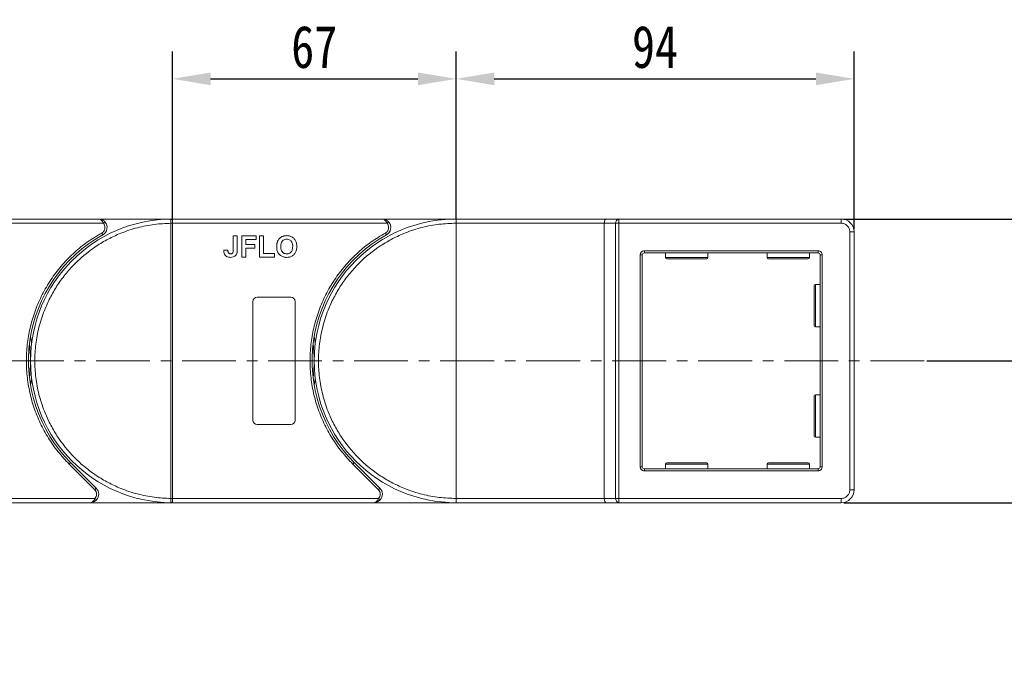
# Model space of a CAD drawing. Header units: millimetres. Extents: x -956 to 636, y -192 to 923.
# Tile 37 of 75: x -166 to 67, y 553 to 708. Entities that reach past the tile are written whole.
import ezdxf

# ---------------------------------------------------------------- set-up
doc = ezdxf.new("R2010")
doc.units = ezdxf.units.MM
doc.linetypes.add('CENTERX2', pattern=[20.32, 12.7, -2.54, 2.54, -2.54])
doc.styles.get("Standard").update_dxf_attribs({"font": '仿宋_GB2312.ttf', "width": 0.8})
doc.dimstyles.new('副本 ISO-45.1', dxfattribs={"dimtxt": 10, "dimasz": 9, "dimexe": 6.5, "dimexo": 0.625, "dimgap": 2.5, "dimtad": 1, "dimdsep": 46, "dimtxsty": 'Standard', "dimcen": 2.5, "dimadec": 0, "dimazin": 0, "dimtfac": 1, "dimtmove": 0, "dimatfit": 3, "dimfxl": 0, "dimarcsym": 0})

# ---------------------------------------------------------------- blocks, each defined once
blk = doc.blocks.new('*D3270')
at = {"color": 0, "lineweight": -2}
for p, q in [((28.62, 660.56), (532.61, 660.56)), ((526.11, 408.36), (526.11, 651.56)), ((450.38, 399.36), (532.61, 399.36))]:
    blk.add_line(p, q, dxfattribs=at)
at = {"color": 0, "lineweight": 9}
for points in [[(524.61, 651.56), (527.61, 651.56), (526.11, 660.56)], [(524.61, 408.36), (527.61, 408.36), (526.11, 399.36)]]:
    blk.add_solid(points, dxfattribs=at)
at = {"layer": 'Defpoints', "color": 0, "lineweight": 9}
for p in [(28, 660.56), (526.11, 660.56), (449.75, 399.36)]:
    blk.add_point(p, dxfattribs=at)
at = {"color": 0, "lineweight": 9, "insert": (518.61, 529.96), "char_height": 10, "attachment_point": 5, "rotation": 90}
blk.add_mtext('2R+67', dxfattribs=at)
blk = doc.blocks.new('*D3271')
at = {"color": 0, "lineweight": -2}
for p, q in [((-63, 660.69), (-63, 700.16)), ((31, 658.19), (31, 700.16)), ((-54, 693.66), (22, 693.66))]:
    blk.add_line(p, q, dxfattribs=at)
at = {"color": 0, "lineweight": 9}
for points in [[(-54, 695.16), (-54, 692.16), (-63, 693.66)], [(22, 695.16), (22, 692.16), (31, 693.66)]]:
    blk.add_solid(points, dxfattribs=at)
at = {"layer": 'Defpoints', "color": 0, "lineweight": 9}
for p in [(31, 693.66), (-63, 660.06), (31, 657.56)]:
    blk.add_point(p, dxfattribs=at)
at = {"color": 0, "lineweight": 9, "insert": (-16, 701.16), "char_height": 10, "attachment_point": 5}
blk.add_mtext('94', dxfattribs=at)
blk = doc.blocks.new('*D3272')
at = {"color": 0, "lineweight": -2}
for p, q in [((-130, 660.33), (-130, 700.16)), ((-63, 660.69), (-63, 700.16)), ((-121, 693.66), (-72, 693.66))]:
    blk.add_line(p, q, dxfattribs=at)
at = {"color": 0, "lineweight": 9}
for points in [[(-121, 695.16), (-121, 692.16), (-130, 693.66)], [(-72, 695.16), (-72, 692.16), (-63, 693.66)]]:
    blk.add_solid(points, dxfattribs=at)
at = {"layer": 'Defpoints', "color": 0, "lineweight": 9}
for p in [(-63, 693.66), (-130, 659.71), (-63, 660.06)]:
    blk.add_point(p, dxfattribs=at)
at = {"color": 0, "lineweight": 9, "insert": (-96.5, 701.16), "char_height": 10, "attachment_point": 5}
blk.add_mtext('67', dxfattribs=at)
blk = doc.blocks.new('*D3273')
at = {"color": 0, "lineweight": -2}
for p, q in [((31.62, 660.56), (157.33, 660.56)), ((150.83, 602.56), (150.83, 651.56)), ((28.62, 593.56), (157.33, 593.56))]:
    blk.add_line(p, q, dxfattribs=at)
at = {"color": 0, "lineweight": 9}
for points in [[(149.33, 651.56), (152.33, 651.56), (150.83, 660.56)], [(149.33, 602.56), (152.33, 602.56), (150.83, 593.56)]]:
    blk.add_solid(points, dxfattribs=at)
at = {"layer": 'Defpoints', "color": 0, "lineweight": 9}
for p in [(31, 660.56), (150.83, 660.56), (28, 593.56)]:
    blk.add_point(p, dxfattribs=at)
at = {"color": 0, "lineweight": 9, "insert": (143.33, 627.06), "char_height": 10, "attachment_point": 5, "rotation": 90}
blk.add_mtext('67', dxfattribs=at)
blk = doc.blocks.new('*D3274')
at = {"color": 0, "lineweight": -2}
for p, q in [((48.19, 627.06), (104.4, 627.06)), ((97.9, 618.06), (97.9, 602.56)), ((48.19, 593.56), (104.4, 593.56))]:
    blk.add_line(p, q, dxfattribs=at)
at = {"color": 0, "lineweight": 9}
for points in [[(96.4, 618.06), (99.4, 618.06), (97.9, 627.06)], [(96.4, 602.56), (99.4, 602.56), (97.9, 593.56)]]:
    blk.add_solid(points, dxfattribs=at)
at = {"layer": 'Defpoints', "color": 0, "lineweight": 9}
for p in [(47.56, 627.06), (47.56, 593.56), (97.9, 593.56)]:
    blk.add_point(p, dxfattribs=at)
at = {"color": 0, "lineweight": 9, "insert": (90.4, 610.31), "char_height": 10, "attachment_point": 5, "rotation": 90}
blk.add_mtext('33.5', dxfattribs=at)

msp = doc.modelspace()

# ---------------------------------------------------------------- linework, layer by layer
at = {"color": 7, "linetype": 'Continuous', "lineweight": 15}
for p, q in [((-147.433, 660.561), (-197.004, 660.561)), ((-130.004, 660.561), (-147.433, 660.561)), ((-130.238, 660.56), (-130.004, 660.561)), ((-80.433, 660.561), (-130.004, 660.561)), ((-63.004, 660.561), (-80.433, 660.561)), ((-27.544, 660.561), (-63.004, 660.561)), ((-24.544, 660.561), (-27.544, 660.561)), ((-24.544, 660.561), (-24.544, 659.561)), ((27.996, 660.561), (-24.544, 660.561)), ((27.996, 659.561), (27.996, 660.561)), ((-197.004, 659.561), (-146.315, 659.561)), ((-146.315, 659.561), (-145.942, 659.894)), ((-130.354, 659.559), (-130.354, 659.562)), ((-130.354, 594.563), (-130.354, 659.559)), ((-130.354, 659.559), (-130.004, 659.559)), ((-130.004, 659.561), (-79.315, 659.561)), ((-130.004, 659.559), (-130.004, 594.563)), ((-79.315, 659.561), (-78.942, 659.894)), ((-63.004, 594.561), (-63.004, 659.561)), ((-63.004, 659.561), (-28.004, 659.561)), ((-28.004, 659.561), (-25.304, 659.561)), ((-28.004, 659.561), (-28.004, 594.561)), ((-25.304, 594.561), (-25.304, 659.561)), ((-25.304, 659.561), (-24.544, 659.561)), ((-24.544, 659.561), (27.996, 659.561)), ((-24.544, 659.561), (-24.544, 594.561)), ((-146.465, 656.811), (-146.707, 657.249)), ((-115.633, 653.325), (-115.633, 656.561)), ((-115.633, 656.561), (-114.671, 656.561)), ((-114.671, 656.561), (-114.671, 653.409)), ((-113.645, 651.561), (-113.645, 656.561)), ((-113.645, 656.561), (-110.248, 656.561)), ((-110.248, 656.561), (-110.248, 655.728)), ((-109.415, 651.561), (-109.415, 656.561)), ((-109.415, 656.561), (-108.453, 656.561)), ((-108.453, 656.561), (-108.453, 652.394)), ((-79.465, 656.811), (-79.707, 657.249)), ((29.996, 657.561), (29.996, 596.561)), ((29.996, 657.561), (30.996, 657.561)), ((30.996, 596.561), (30.996, 657.561)), ((-110.248, 655.728), (-112.684, 655.728)), ((-112.684, 655.728), (-112.684, 654.51)), ((-112.684, 654.51), (-110.568, 654.51)), ((-112.684, 653.676), (-112.684, 651.561)), ((-110.568, 653.676), (-112.684, 653.676)), ((-110.568, 654.51), (-110.568, 653.676)), ((-116.915, 653.228), (-117.876, 653.164)), ((-112.684, 651.561), (-113.645, 651.561)), ((-105.889, 651.561), (-109.415, 651.561)), ((-108.453, 652.394), (-105.889, 652.394)), ((-105.889, 652.394), (-105.889, 651.561)), ((-19.504, 602.061), (-19.504, 652.061)), ((-19.504, 652.061), (-19.004, 652.061)), ((-19.004, 602.061), (-19.004, 652.061)), ((-18.504, 653.061), (22.496, 653.061)), ((-18.504, 652.561), (-18.504, 653.061)), ((-18.504, 652.561), (22.496, 652.561)), ((-13.504, 652.561), (-13.504, 651.461)), ((-13.504, 651.461), (-3.504, 651.461)), ((-3.504, 651.461), (-3.504, 652.561)), ((10.496, 652.561), (10.496, 651.461)), ((10.496, 651.461), (20.496, 651.461)), ((20.496, 651.461), (20.496, 652.561)), ((22.496, 653.061), (22.496, 652.561)), ((22.996, 652.061), (22.996, 602.061)), ((23.496, 652.061), (22.996, 652.061)), ((23.496, 652.061), (23.496, 602.061)), ((22.996, 645.061), (21.896, 645.061)), ((21.896, 645.061), (21.896, 635.061)), ((-110.004, 642.061), (-102.004, 642.061)), ((-111.004, 613.061), (-111.004, 641.061)), ((-101.004, 641.061), (-101.004, 613.061)), ((21.896, 635.061), (22.996, 635.061)), ((22.996, 619.061), (21.896, 619.061)), ((21.896, 619.061), (21.896, 609.061)), ((-102.004, 612.061), (-110.004, 612.061)), ((21.896, 609.061), (22.996, 609.061)), ((-154.4, 602.666), (-154.046, 603.019)), ((-148.355, 596.622), (-154.4, 602.666)), ((-148.002, 596.975), (-154.046, 603.019)), ((-87.4, 602.666), (-87.046, 603.019)), ((-81.355, 596.622), (-87.4, 602.666)), ((-81.002, 596.975), (-87.046, 603.019)), ((-13.504, 602.661), (-13.504, 601.561)), ((-3.504, 602.661), (-13.504, 602.661)), ((-3.504, 601.561), (-3.504, 602.661)), ((10.496, 602.661), (10.496, 601.561)), ((20.496, 602.661), (10.496, 602.661)), ((20.496, 601.561), (20.496, 602.661)), ((-19.504, 602.061), (-19.004, 602.061)), ((-18.504, 601.061), (-18.504, 601.561)), ((22.496, 601.561), (-18.504, 601.561)), ((22.496, 601.061), (-18.504, 601.061)), ((22.496, 601.061), (22.496, 601.561)), ((23.496, 602.061), (22.996, 602.061)), ((-148.355, 596.622), (-148.002, 596.975)), ((-81.355, 596.622), (-81.002, 596.975)), ((30.996, 596.561), (29.996, 596.561)), ((-148.298, 594.561), (-197.004, 594.561)), ((-197.004, 593.561), (-149.416, 593.561)), ((-149.416, 593.561), (-130.004, 593.561)), ((-147.925, 594.228), (-148.298, 594.561)), ((-130.004, 594.563), (-130.354, 594.563)), ((-130.354, 594.56), (-130.354, 594.563)), ((-130.004, 593.561), (-130.238, 593.562)), ((-81.298, 594.561), (-130.004, 594.561)), ((-130.004, 593.561), (-82.416, 593.561)), ((-82.416, 593.561), (-63.004, 593.561)), ((-80.925, 594.228), (-81.298, 594.561)), ((-28.004, 594.561), (-63.004, 594.561)), ((-63.004, 593.561), (-27.544, 593.561)), ((-25.304, 594.561), (-28.004, 594.561)), ((-27.544, 593.561), (-24.544, 593.561)), ((-24.544, 594.561), (-25.304, 594.561)), ((27.996, 594.561), (-24.544, 594.561)), ((-24.544, 593.561), (-24.544, 594.561)), ((-24.544, 593.561), (27.996, 593.561)), ((27.996, 594.561), (27.996, 593.561))]:
    msp.add_line(p, q, dxfattribs=at)
at = {"color": 1, "linetype": 'CENTERX2', "lineweight": 13}
msp.add_line((47.561, 627.061), (-264.004, 627.061), dxfattribs=at)
at = {"color": 7, "linetype": 'Continuous', "lineweight": 15, "flags": 128}
for points in [[(-163.504, 632.871), (-163.286, 631.428), (-163.252, 631.161)], [(-96.504, 632.871), (-96.286, 631.428), (-96.252, 631.161)], [(-163.252, 622.961), (-163.286, 622.695), (-163.504, 621.252)], [(-96.252, 622.961), (-96.286, 622.695), (-96.504, 621.252)]]:
    msp.add_lwpolyline(points, dxfattribs=at)
at = {"color": 7, "linetype": 'Continuous', "lineweight": 15}
for centre, radius, start, end in [((-130.004, 627.061), 33.5, 90.40019, 269.59981), ((-130.241, 660.265), 0.295, 36.63988, 89.46164), ((-63.004, 627.061), 33.5, 90, 270), ((-24.405, 659.667), 0.905, 98.86498, 186.71937), ((27.996, 657.561), 3, 0, 90), ((-147.433, 658.561), 2, 298.95502, 41.81031), ((-130.267, 629.379), 30.184, 89.50169, 90.1661), ((-80.433, 658.561), 2, 298.95502, 41.81031), ((-130.004, 627.061), 34, 118.95502, 225), ((-63.004, 627.061), 34, 118.95502, 225), ((-18.504, 652.061), 0.5, 90, 180), ((-13.204, 651.461), 0.3, 180, 270), ((-3.804, 651.461), 0.3, 270, 0), ((10.796, 651.461), 0.3, 180, 270), ((20.196, 651.461), 0.3, 270, 0), ((22.496, 652.061), 0.5, 0, 90), ((21.896, 644.761), 0.3, 90, 180), ((-110.004, 641.061), 1, 90, 180), ((-102.004, 641.061), 1, 0, 90), ((21.896, 635.361), 0.3, 180, 270), ((-197.004, 627.061), 33.5, 352.96973, 7.03027), ((-130.004, 627.061), 33.5, 352.96973, 7.03027), ((21.896, 618.761), 0.3, 90, 180), ((-110.004, 613.061), 1, 180, 270), ((-102.004, 613.061), 1, 270, 360), ((21.896, 609.361), 0.3, 180, 270), ((-13.204, 602.661), 0.3, 90, 180), ((-3.804, 602.661), 0.3, 0, 90), ((10.796, 602.661), 0.3, 90, 180), ((20.196, 602.661), 0.3, 0, 90), ((-18.504, 602.061), 0.5, 180, 270), ((22.496, 602.061), 0.5, 270, 0), ((-149.416, 595.561), 2, 318.18969, 45), ((-82.416, 595.561), 2, 318.18969, 45), ((27.996, 596.561), 3, 270, 0), ((-130.267, 624.744), 30.184, 269.8339, 270.49831), ((-130.241, 593.857), 0.295, 270.53836, 323.36012), ((-24.405, 594.455), 0.905, 173.28063, 261.13502)]:
    msp.add_arc(centre, radius, start, end, dxfattribs=at)
for centre, start_param, end_param in [((-27.544, 659.561), 0, 1.5707963), ((-27.544, 594.561), 1.5707963, 3.1415927)]:
    msp.add_ellipse(centre, major_axis=(0, 1), ratio=0.4599349, start_param=start_param, end_param=end_param, dxfattribs=at)
for points, knots in [([(-146.315, 659.561), (-146.382, 659.696), (-146.526, 659.984), (-146.805, 660.31), (-147.115, 660.522), (-147.327, 660.548), (-147.433, 660.561)], [0, 0, 0, 0, 0.23435025, 0.49819532, 0.74886904, 1, 1, 1, 1]), ([(-147.433, 660.561), (-147.163, 660.53), (-146.745, 660.482), (-146.246, 660.195), (-146.037, 659.988), (-145.942, 659.894)], [0, 0, 0, 0, 0.4984129, 0.772928, 1, 1, 1, 1]), ([(-130.354, 659.562), (-130.355, 659.653), (-130.355, 659.817), (-130.354, 660.062), (-130.352, 660.258), (-130.341, 660.405), (-130.321, 660.498), (-130.292, 660.551), (-130.255, 660.557), (-130.238, 660.56)], [0, 0, 0, 0, 0.172016, 0.3127556, 0.4995985, 0.630391, 0.7580256, 0.8892284, 1, 1, 1, 1]), ([(-79.315, 659.561), (-79.382, 659.696), (-79.526, 659.984), (-79.805, 660.31), (-80.115, 660.522), (-80.327, 660.548), (-80.433, 660.561)], [0, 0, 0, 0, 0.23435025, 0.49819532, 0.74886904, 1, 1, 1, 1]), ([(-80.433, 660.561), (-80.163, 660.53), (-79.745, 660.482), (-79.246, 660.195), (-79.037, 659.988), (-78.942, 659.894)], [0, 0, 0, 0, 0.4984129, 0.772928, 1, 1, 1, 1]), ([(-63.004, 659.561), (-63.004, 659.673), (-63.004, 659.898), (-63.004, 660.198), (-63.004, 660.424), (-63.004, 660.544), (-63.004, 660.556), (-63.004, 660.561)], [0, 0, 0, 0, 0.21469386, 0.42938772, 0.64408158, 0.85877544, 1, 1, 1, 1]), ([(-130.354, 594.563), (-131.667, 594.623), (-134.333, 594.745), (-138.322, 595.559), (-141.966, 596.765), (-145.201, 598.271), (-148.027, 599.949), (-150.688, 601.918), (-153.967, 604.91), (-156.755, 608.374), (-158.957, 612.175), (-160.427, 615.427), (-161.6, 619.083), (-162.343, 623.081), (-162.584, 627.061), (-162.343, 631.042), (-161.6, 635.039), (-160.426, 638.695), (-158.957, 641.947), (-157.309, 644.79), (-155.369, 647.473), (-152.412, 650.783), (-148.978, 653.609), (-145.201, 655.851), (-141.965, 657.358), (-138.322, 658.563), (-134.333, 659.377), (-131.667, 659.499), (-130.354, 659.559)], [0, 0, 0, 0, 0.038862, 0.078912, 0.1200677, 0.1522272, 0.1843815, 0.2172151, 0.2500433, 0.3156185, 0.347778, 0.3799323, 0.4210926, 0.4611415, 0.5, 0.5388632, 0.578912, 0.6200677, 0.6522272, 0.6843815, 0.7172151, 0.7500433, 0.8156185, 0.847778, 0.8799323, 0.9210926, 0.9611404, 1, 1, 1, 1]), ([(-146.707, 657.249), (-146.597, 657.321), (-146.373, 657.467), (-146.127, 657.791), (-145.963, 658.164), (-145.943, 658.43), (-145.933, 658.561)], [0, 0, 0, 0, 0.2455128, 0.5, 0.7544872, 1, 1, 1, 1]), ([(-130.004, 660.441), (-130.004, 660.378), (-130.004, 660.252), (-130.004, 659.958), (-130.004, 659.716), (-130.004, 659.582), (-130.004, 659.561)], [0, 0, 0, 0, 0.3133347, 0.6266911, 0.9400476, 1, 1, 1, 1]), ([(-130.004, 659.561), (-130.004, 659.561), (-130.004, 659.56), (-130.004, 659.56), (-130.004, 659.559), (-130.004, 659.559)], [0, 0, 0, 0, 0.38469928, 0.69234964, 1, 1, 1, 1]), ([(-63.004, 594.561), (-64.326, 594.608), (-67.009, 594.702), (-71.031, 595.483), (-74.71, 596.664), (-77.98, 598.154), (-80.839, 599.824), (-83.533, 601.79), (-86.854, 604.786), (-89.679, 608.264), (-91.911, 612.085), (-93.401, 615.356), (-94.589, 619.035), (-95.341, 623.057), (-95.585, 627.061), (-95.341, 631.066), (-94.589, 635.088), (-93.4, 638.766), (-91.912, 642.037), (-90.241, 644.896), (-88.275, 647.59), (-85.28, 650.911), (-81.802, 653.736), (-77.98, 655.968), (-74.709, 657.459), (-71.031, 658.64), (-67.009, 659.42), (-64.325, 659.514), (-63.004, 659.561)], [0, 0, 0, 0, 0.0388229, 0.0788496, 0.1199968, 0.1521689, 0.1843359, 0.2171925, 0.250044, 0.3156642, 0.3478363, 0.3800032, 0.421155, 0.4611806, 0.5, 0.538824, 0.5788496, 0.6199968, 0.6521689, 0.6843359, 0.7171925, 0.750044, 0.8156642, 0.8478363, 0.8800032, 0.921155, 0.9611795, 1, 1, 1, 1]), ([(-79.707, 657.249), (-79.597, 657.321), (-79.373, 657.467), (-79.127, 657.791), (-78.963, 658.164), (-78.943, 658.43), (-78.933, 658.561)], [0, 0, 0, 0, 0.2455128, 0.5, 0.7544872, 1, 1, 1, 1]), ([(27.996, 659.561), (28.247, 659.534), (28.636, 659.493), (29.102, 659.244), (29.42, 658.985), (29.678, 658.667), (29.927, 658.201), (29.969, 657.813), (29.996, 657.561)], [0, 0, 0, 0, 0.2394429, 0.3698071, 0.5000001, 0.6303641, 0.7605571, 1, 1, 1, 1]), ([(-154.4, 602.666), (-155.297, 603.624), (-157.092, 605.541), (-159.364, 608.808), (-161.29, 612.329), (-162.799, 616.095), (-163.857, 620.011), (-164.444, 623.984), (-164.569, 627.957), (-164.24, 631.886), (-163.47, 635.753), (-162.252, 639.537), (-160.59, 643.193), (-158.491, 646.664), (-155.999, 649.866), (-153.175, 652.718), (-150.089, 655.23), (-147.834, 656.576), (-146.707, 657.249)], [0, 0, 0, 0, 0.0616516, 0.1233073, 0.1864354, 0.25, 0.3135645, 0.3766927, 0.4383422, 0.5, 0.5616495, 0.6233073, 0.6864354, 0.75, 0.8135645, 0.8766927, 0.9383443, 1, 1, 1, 1]), ([(-105.153, 655.302), (-105.093, 655.422), (-104.973, 655.662), (-104.656, 656.052), (-104.335, 656.306), (-104.094, 656.416), (-104.065, 656.429)], [0, 0, 0, 0, 0.2508959, 0.5021661, 0.9405117, 1, 1, 1, 1]), ([(-104.065, 656.429), (-104.003, 656.454), (-103.879, 656.504), (-103.695, 656.552), (-103.519, 656.587), (-103.351, 656.609), (-103.182, 656.623), (-103.068, 656.624), (-103.011, 656.625)], [0, 0, 0, 0, 0.1854289, 0.3721896, 0.5277082, 0.6838775, 0.8416784, 1, 1, 1, 1]), ([(-103.011, 656.625), (-102.878, 656.621), (-102.474, 656.607), (-101.82, 656.412), (-101.201, 655.925), (-100.774, 655.218), (-100.643, 654.567), (-100.635, 654.153), (-100.633, 654.054)], [0, 0, 0, 0, 0.1013981, 0.3069957, 0.5061443, 0.6852619, 0.9245571, 1, 1, 1, 1]), ([(-87.4, 602.666), (-88.297, 603.624), (-90.092, 605.541), (-92.364, 608.808), (-94.29, 612.329), (-95.799, 616.095), (-96.857, 620.011), (-97.444, 623.984), (-97.569, 627.957), (-97.24, 631.886), (-96.47, 635.753), (-95.252, 639.537), (-93.59, 643.193), (-91.491, 646.664), (-88.999, 649.866), (-86.175, 652.718), (-83.089, 655.23), (-80.834, 656.576), (-79.707, 657.249)], [0, 0, 0, 0, 0.0616516, 0.1233073, 0.1864354, 0.25, 0.3135645, 0.3766927, 0.4383422, 0.5, 0.5616495, 0.6233073, 0.6864354, 0.75, 0.8135645, 0.8766927, 0.9383443, 1, 1, 1, 1]), ([(-105.376, 654.031), (-105.376, 654.098), (-105.375, 654.231), (-105.36, 654.438), (-105.335, 654.652), (-105.294, 654.871), (-105.237, 655.09), (-105.181, 655.231), (-105.153, 655.302)], [0, 0, 0, 0, 0.1539502, 0.3081809, 0.478699, 0.6499612, 0.8242026, 1, 1, 1, 1]), ([(-102.997, 651.497), (-103.131, 651.501), (-103.534, 651.515), (-104.195, 651.705), (-104.816, 652.194), (-105.241, 652.904), (-105.367, 653.541), (-105.374, 653.943), (-105.376, 654.031)], [0, 0, 0, 0, 0.1021706, 0.3092201, 0.51365, 0.6922749, 0.9324126, 1, 1, 1, 1]), ([(-104.415, 654.064), (-104.411, 654.197), (-104.401, 654.534), (-104.283, 655.013), (-103.998, 655.427), (-103.639, 655.682), (-103.287, 655.782), (-103.073, 655.789), (-102.999, 655.792)], [0, 0, 0, 0, 0.15861661, 0.40086372, 0.57305935, 0.74548557, 0.91298519, 1, 1, 1, 1]), ([(-102.999, 652.33), (-103.134, 652.339), (-103.404, 652.358), (-103.785, 652.539), (-104.108, 652.84), (-104.357, 653.333), (-104.411, 653.765), (-104.414, 654.036), (-104.415, 654.064)], [0, 0, 0, 0, 0.1597099, 0.3204292, 0.4910735, 0.6770503, 0.9662903, 1, 1, 1, 1]), ([(-102.999, 655.792), (-102.865, 655.783), (-102.595, 655.767), (-102.211, 655.598), (-101.9, 655.31), (-101.662, 654.848), (-101.599, 654.419), (-101.595, 654.133), (-101.594, 654.078)], [0, 0, 0, 0, 0.1602922, 0.3219224, 0.4907614, 0.6575692, 0.9338827, 1, 1, 1, 1]), ([(-101.594, 654.078), (-101.598, 653.945), (-101.61, 653.569), (-101.75, 653.047), (-102.096, 652.627), (-102.473, 652.397), (-102.793, 652.336), (-102.967, 652.331), (-102.999, 652.33)], [0, 0, 0, 0, 0.1585903, 0.4472388, 0.6203806, 0.7935748, 0.9612953, 1, 1, 1, 1]), ([(-100.633, 654.054), (-100.636, 653.921), (-100.646, 653.518), (-100.788, 652.878), (-101.18, 652.216), (-101.754, 651.75), (-102.393, 651.524), (-102.815, 651.505), (-102.997, 651.497)], [0, 0, 0, 0, 0.1018882, 0.3073435, 0.4929627, 0.6786474, 0.8607914, 1, 1, 1, 1]), ([(-116.332, 651.497), (-116.465, 651.503), (-116.77, 651.515), (-117.221, 651.677), (-117.58, 652.002), (-117.835, 652.51), (-117.86, 652.906), (-117.876, 653.164)], [0, 0, 0, 0, 0.1552919, 0.3531453, 0.543243, 0.704067, 1, 1, 1, 1]), ([(-116.784, 652.606), (-116.803, 652.643), (-116.841, 652.718), (-116.869, 652.831), (-116.889, 652.937), (-116.901, 653.033), (-116.91, 653.13), (-116.913, 653.195), (-116.915, 653.228)], [0, 0, 0, 0, 0.1938055, 0.3931273, 0.5440688, 0.6954121, 0.8476129, 1, 1, 1, 1]), ([(-116.27, 652.33), (-116.311, 652.332), (-116.395, 652.335), (-116.505, 652.367), (-116.599, 652.412), (-116.671, 652.467), (-116.735, 652.531), (-116.768, 652.581), (-116.784, 652.606)], [0, 0, 0, 0, 0.202387, 0.4109073, 0.5578292, 0.7094718, 0.8532239, 1, 1, 1, 1]), ([(-114.78, 652.458), (-114.834, 652.334), (-114.942, 652.085), (-115.246, 651.782), (-115.711, 651.534), (-116.098, 651.511), (-116.332, 651.497)], [0, 0, 0, 0, 0.2064605, 0.4135145, 0.6452106, 1, 1, 1, 1]), ([(-115.633, 653.325), (-115.635, 653.191), (-115.64, 652.961), (-115.689, 652.682), (-115.78, 652.502), (-115.898, 652.406), (-116.064, 652.34), (-116.191, 652.334), (-116.27, 652.33)], [0, 0, 0, 0, 0.2920273, 0.5048541, 0.6139046, 0.723685, 0.8298165, 1, 1, 1, 1]), ([(-114.671, 653.409), (-114.672, 653.342), (-114.673, 653.209), (-114.682, 653.029), (-114.696, 652.87), (-114.716, 652.732), (-114.739, 652.594), (-114.767, 652.504), (-114.78, 652.458)], [0, 0, 0, 0, 0.2082698, 0.416707, 0.5614806, 0.7065734, 0.8528245, 1, 1, 1, 1]), ([(-19.504, 652.061), (-19.491, 652.187), (-19.47, 652.381), (-19.346, 652.614), (-19.217, 652.773), (-19.057, 652.902), (-18.824, 653.027), (-18.63, 653.048), (-18.504, 653.061)], [0, 0, 0, 0, 0.239443, 0.3695502, 0.4999998, 0.6301073, 0.760557, 1, 1, 1, 1]), ([(22.496, 653.061), (22.621, 653.048), (22.815, 653.027), (23.049, 652.902), (23.208, 652.773), (23.337, 652.614), (23.461, 652.381), (23.482, 652.187), (23.496, 652.061)], [0, 0, 0, 0, 0.239443, 0.3695502, 0.4999998, 0.6301073, 0.760557, 1, 1, 1, 1]), ([(-13.204, 651.161), (-13.142, 651.161), (-13.045, 651.161), (-12.459, 651.161), (-11.852, 651.161), (-11.099, 651.161), (-10.005, 651.161), (-8.504, 651.161), (-7.004, 651.161), (-5.909, 651.161), (-5.156, 651.161), (-4.55, 651.161), (-3.964, 651.161), (-3.867, 651.161), (-3.804, 651.161)], [0, 0, 0, 0, 0.1197284, 0.1841803, 0.25, 0.3158197, 0.3802716, 0.5, 0.6197284, 0.6841803, 0.75, 0.8158197, 0.8802716, 1, 1, 1, 1]), ([(10.796, 651.161), (10.858, 651.161), (10.955, 651.161), (11.541, 651.161), (12.148, 651.161), (12.901, 651.161), (13.995, 651.161), (15.496, 651.161), (16.996, 651.161), (18.091, 651.161), (18.844, 651.161), (19.45, 651.161), (20.036, 651.161), (20.133, 651.161), (20.196, 651.161)], [0, 0, 0, 0, 0.1197284, 0.1841803, 0.25, 0.3158197, 0.3802716, 0.5, 0.6197284, 0.6841803, 0.75, 0.8158197, 0.8802716, 1, 1, 1, 1]), ([(21.596, 644.761), (21.596, 644.698), (21.596, 644.602), (21.596, 644.016), (21.596, 643.409), (21.596, 642.656), (21.596, 641.562), (21.596, 640.652), (21.596, 640.061)], [0, 0, 0, 0, 0.2394568, 0.3683607, 0.5, 0.6316393, 0.7605432, 1, 1, 1, 1]), ([(21.596, 640.061), (21.596, 639.47), (21.596, 638.56), (21.596, 637.466), (21.596, 636.713), (21.596, 636.106), (21.596, 635.52), (21.596, 635.424), (21.596, 635.361)], [0, 0, 0, 0, 0.2394568, 0.3683607, 0.5, 0.6316393, 0.7605432, 1, 1, 1, 1]), ([(21.596, 618.761), (21.596, 618.698), (21.596, 618.602), (21.596, 618.016), (21.596, 617.409), (21.596, 616.656), (21.596, 615.562), (21.596, 614.652), (21.596, 614.061)], [0, 0, 0, 0, 0.2394568, 0.3683607, 0.5, 0.6316393, 0.7605432, 1, 1, 1, 1]), ([(21.596, 614.061), (21.596, 613.47), (21.596, 612.56), (21.596, 611.466), (21.596, 610.713), (21.596, 610.106), (21.596, 609.52), (21.596, 609.424), (21.596, 609.361)], [0, 0, 0, 0, 0.2394568, 0.3683607, 0.5, 0.6316393, 0.7605432, 1, 1, 1, 1]), ([(-3.804, 602.961), (-3.867, 602.961), (-3.964, 602.961), (-4.55, 602.961), (-5.156, 602.961), (-5.909, 602.961), (-7.004, 602.961), (-8.504, 602.961), (-10.005, 602.961), (-11.099, 602.961), (-11.852, 602.961), (-12.459, 602.961), (-13.045, 602.961), (-13.142, 602.961), (-13.204, 602.961)], [0, 0, 0, 0, 0.1197284, 0.1841803, 0.25, 0.3158197, 0.3802716, 0.5, 0.6197284, 0.6841803, 0.75, 0.8158197, 0.8802716, 1, 1, 1, 1]), ([(20.196, 602.961), (20.133, 602.961), (20.036, 602.961), (19.45, 602.961), (18.844, 602.961), (18.091, 602.961), (16.996, 602.961), (15.496, 602.961), (13.995, 602.961), (12.901, 602.961), (12.148, 602.961), (11.541, 602.961), (10.955, 602.961), (10.858, 602.961), (10.796, 602.961)], [0, 0, 0, 0, 0.1197284, 0.1841803, 0.25, 0.3158197, 0.3802716, 0.5, 0.6197284, 0.6841803, 0.75, 0.8158197, 0.8802716, 1, 1, 1, 1]), ([(-18.504, 601.061), (-18.63, 601.074), (-18.824, 601.095), (-19.057, 601.22), (-19.216, 601.349), (-19.346, 601.508), (-19.47, 601.741), (-19.491, 601.935), (-19.504, 602.061)], [0, 0, 0, 0, 0.23944295, 0.36955024, 0.49999985, 0.63010729, 0.76055705, 1, 1, 1, 1]), ([(23.496, 602.061), (23.482, 601.935), (23.461, 601.741), (23.337, 601.508), (23.208, 601.349), (23.049, 601.22), (22.816, 601.095), (22.621, 601.074), (22.496, 601.061)], [0, 0, 0, 0, 0.239443, 0.3695502, 0.4999998, 0.6301073, 0.760557, 1, 1, 1, 1]), ([(29.996, 596.561), (29.969, 596.31), (29.927, 595.921), (29.678, 595.455), (29.42, 595.137), (29.102, 594.878), (28.635, 594.629), (28.247, 594.588), (27.996, 594.561)], [0, 0, 0, 0, 0.2394429, 0.3698071, 0.5000001, 0.6303641, 0.7605571, 1, 1, 1, 1]), ([(-149.416, 593.561), (-149.31, 593.574), (-149.098, 593.6), (-148.789, 593.812), (-148.51, 594.138), (-148.366, 594.426), (-148.298, 594.561)], [0, 0, 0, 0, 0.2515188, 0.5017844, 0.7656323, 1, 1, 1, 1]), ([(-147.925, 594.228), (-148.02, 594.134), (-148.23, 593.927), (-148.728, 593.64), (-149.146, 593.592), (-149.416, 593.561)], [0, 0, 0, 0, 0.2270634, 0.5015869, 1, 1, 1, 1]), ([(-130.238, 593.562), (-130.255, 593.565), (-130.292, 593.571), (-130.322, 593.625), (-130.341, 593.718), (-130.352, 593.864), (-130.354, 594.06), (-130.355, 594.305), (-130.355, 594.469), (-130.354, 594.56)], [0, 0, 0, 0, 0.1119973, 0.2448439, 0.3691679, 0.5008987, 0.6875333, 0.8281382, 1, 1, 1, 1]), ([(-130.004, 594.563), (-130.004, 594.563), (-130.004, 594.562), (-130.004, 594.562), (-130.004, 594.561), (-130.004, 594.561)], [0, 0, 0, 0, 0.3846661, 0.6923333, 1, 1, 1, 1]), ([(-130.004, 594.561), (-130.004, 594.449), (-130.004, 594.224), (-130.004, 593.925), (-130.004, 593.757), (-130.004, 593.691), (-130.004, 593.681)], [0, 0, 0, 0, 0.3133566, 0.6267132, 0.9400698, 1, 1, 1, 1]), ([(-82.416, 593.561), (-82.31, 593.574), (-82.098, 593.6), (-81.789, 593.812), (-81.51, 594.138), (-81.366, 594.426), (-81.298, 594.561)], [0, 0, 0, 0, 0.2515188, 0.5017844, 0.7656323, 1, 1, 1, 1]), ([(-80.925, 594.228), (-81.02, 594.134), (-81.23, 593.927), (-81.728, 593.64), (-82.146, 593.592), (-82.416, 593.561)], [0, 0, 0, 0, 0.2270634, 0.50158693, 1, 1, 1, 1]), ([(-63.004, 593.561), (-63.004, 593.572), (-63.004, 593.594), (-63.004, 593.767), (-63.004, 594.02), (-63.004, 594.302), (-63.004, 594.487), (-63.004, 594.561)], [0, 0, 0, 0, 0.2146939, 0.4293877, 0.6440816, 0.8587754, 1, 1, 1, 1])]:
    msp.add_open_spline(points, degree=3, knots=knots, dxfattribs=at)
for points in [[(-130.004, 660.561), (-130.004, 660.556), (-130.004, 660.545), (-130.004, 660.476), (-130.004, 660.441)], [(-145.933, 658.561), (-145.95, 658.745), (-145.985, 659.114), (-146.205, 659.412), (-146.315, 659.561)], [(-78.933, 658.561), (-78.95, 658.745), (-78.985, 659.114), (-79.205, 659.412), (-79.315, 659.561)], [(-147.916, 595.561), (-147.937, 595.76), (-147.977, 596.157), (-148.229, 596.467), (-148.355, 596.622)], [(-148.298, 594.561), (-148.188, 594.71), (-147.969, 595.008), (-147.934, 595.377), (-147.916, 595.561)], [(-80.916, 595.561), (-80.937, 595.76), (-80.977, 596.157), (-81.229, 596.467), (-81.355, 596.622)], [(-81.298, 594.561), (-81.188, 594.71), (-80.969, 595.008), (-80.934, 595.377), (-80.916, 595.561)], [(-130.004, 593.681), (-130.004, 593.646), (-130.004, 593.577), (-130.004, 593.566), (-130.004, 593.561)]]:
    msp.add_open_spline(points, degree=3, dxfattribs=at)

# ---------------------------------------------------------------- dimensions: what is measured, and where the dimension line sits
at = {"color": 5, "lineweight": 9}
for base, p1, p2, picture, middle in [((-63.004, 693.661), (-130.004, 659.706), (-63.004, 660.061), '*D3272', (-96.504, 701.161)), ((30.996, 693.661), (-63.004, 660.061), (30.996, 657.561), '*D3271', (-16.004, 701.161))]:
    dim = msp.add_linear_dim(base=base, p1=p1, p2=p2, dimstyle='副本 ISO-45.1', dxfattribs=at)
    dim.commit()
    dim.dimension.update_dxf_attribs({"geometry": picture, "text_midpoint": middle})
dim = msp.add_linear_dim(base=(526.109, 660.561), p1=(449.754, 399.361), p2=(27.996, 660.561), angle=90, text='2R+67', dimstyle='副本 ISO-45.1', dxfattribs=at)
dim.commit()
dim.dimension.update_dxf_attribs({"geometry": '*D3270', "text_midpoint": (518.609, 529.961)})
for base, p1, p2, picture, middle in [((150.829, 660.561), (27.996, 593.561), (30.996, 660.561), '*D3273', (143.329, 627.061)), ((97.896, 593.561), (47.561, 627.061), (47.561, 593.561), '*D3274', (90.396, 610.311))]:
    dim = msp.add_linear_dim(base=base, p1=p1, p2=p2, angle=90, dimstyle='副本 ISO-45.1', dxfattribs=at)
    dim.commit()
    dim.dimension.update_dxf_attribs({"geometry": picture, "text_midpoint": middle})

doc.saveas('drawing.dxf')
